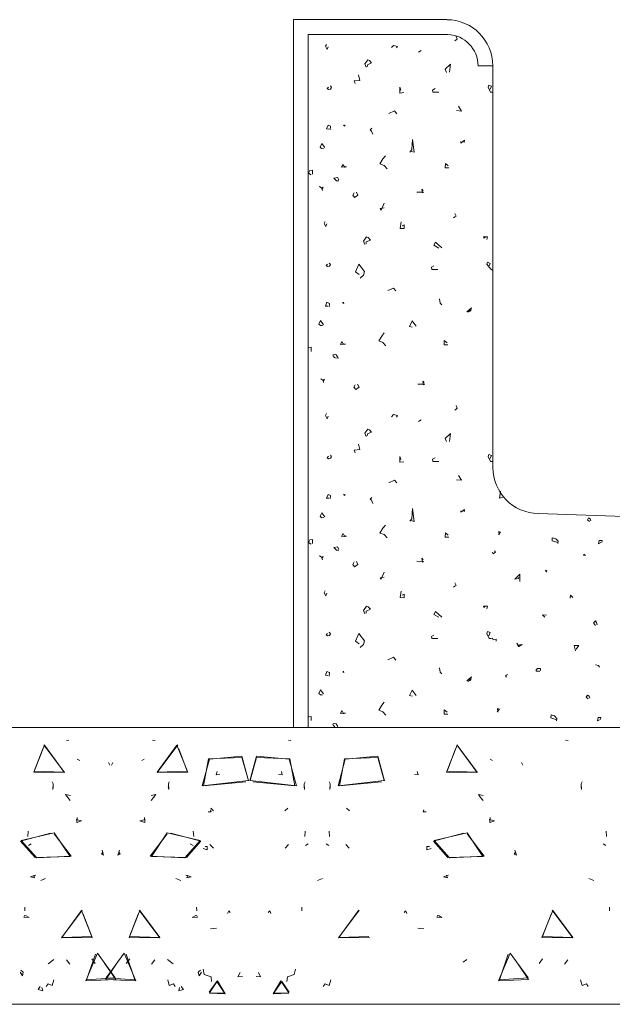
# Model space of a CAD drawing. Header units: inches. Extents: x -277 to 2553, y -4 to 683.
# Tile 3 of 10: x 136 to 228, y 239 to 392. Entities that reach past the tile are written whole.
import ezdxf

# ---------------------------------------------------------------- set-up
doc = ezdxf.new("R2010")
doc.units = ezdxf.units.IN
doc.header["$MEASUREMENT"] = 0
doc.layers.add('A-DETL-MEDM', color=33, linetype='Continuous', lineweight=30)

msp = doc.modelspace()

# ---------------------------------------------------------------- linework, layer by layer
at = {"layer": 'A-DETL-MEDM', "lineweight": 13}
for p, q in [((202.31, 391.51), (178.52, 391.51)), ((178.52, 391.51), (178.52, 281.64)), ((180.82, 281.64), (180.82, 389.21)), ((180.82, 389.21), (202.5, 389.21)), ((203.76, 388.4), (203.57, 388.24)), ((203.96, 388.5), (203.76, 388.4)), ((203.77, 388.9), (203.96, 388.5)), ((183.48, 387.38), (183.64, 387.67)), ((183.74, 386.88), (183.48, 387.38)), ((183.89, 387.29), (183.74, 386.88)), ((194.03, 387.51), (193.73, 387.18)), ((194.68, 387.35), (194.03, 387.51)), ((194.52, 387.12), (194.68, 387.35)), ((189.6, 384.63), (190.06, 385.28)), ((190.06, 385.28), (190.32, 385.17)), ((198.37, 386.7), (197.95, 386.45)), ((189.79, 384.12), (189.6, 384.63)), ((190, 384.5), (189.97, 384.2)), ((190.66, 384.79), (190, 384.5)), ((190.32, 385.17), (190.66, 384.79)), ((202.91, 384.61), (202.08, 383.8)), ((202.08, 383.8), (202.29, 383.31)), ((202.77, 383.34), (202.91, 384.61)), ((209.47, 384.33), (207.18, 384.33)), ((209.47, 322), (209.47, 384.33)), ((188.64, 382.95), (188.84, 382.09)), ((183.78, 380.82), (183.99, 381.05)), ((183.98, 380.67), (183.78, 380.82)), ((184.3, 380.74), (183.98, 380.67)), ((184.25, 381.23), (184.44, 381)), ((184.44, 381), (184.3, 380.74)), ((188.84, 382.09), (187.93, 381.99)), ((187.93, 381.99), (188.11, 381.6)), ((195.18, 380.54), (195.05, 381.03)), ((195.05, 381.03), (195.05, 380.12)), ((200.12, 380.58), (200.5, 380.8)), ((208.73, 381.03), (208.85, 381.36)), ((209.11, 380.25), (208.73, 381.03)), ((208.85, 381.36), (209.25, 381.18)), ((209.25, 381.18), (209.05, 380.71)), ((195.05, 380.12), (195.67, 380.21)), ((200.17, 380.25), (200.12, 380.58)), ((201.1, 380.24), (200.17, 380.25)), ((209.47, 380.26), (209.11, 380.25)), ((204.16, 378.08), (204.62, 377.33)), ((194.22, 377.35), (193.35, 376.94)), ((194.57, 376.9), (194.22, 377.35)), ((204.62, 377.33), (203.83, 377.4)), ((183.91, 375.13), (183.68, 374.54)), ((183.68, 374.54), (184.04, 374.53)), ((184.28, 374.97), (183.91, 375.13)), ((184.24, 374.41), (184.28, 374.97)), ((186.52, 374.96), (186.31, 375.12)), ((186.5, 375.16), (186.52, 374.96)), ((190.71, 374.66), (190.41, 374.4)), ((190.41, 374.4), (190.64, 374.21)), ((190.64, 374.21), (190.85, 373.75)), ((182.92, 372.3), (182.66, 371.73)), ((182.66, 371.73), (182.89, 371.51)), ((182.89, 371.51), (183.23, 371.54)), ((183.38, 371.64), (182.92, 372.3)), ((197, 372.92), (196.92, 371.34)), ((197.28, 370.92), (197, 372.92)), ((205.05, 372.82), (204.48, 372.34)), ((204.48, 372.34), (204.51, 372.59)), ((205, 372.43), (205.05, 372.82)), ((191.94, 369.14), (192.42, 369.9)), ((192.42, 369.9), (192.79, 370.37)), ((196.92, 371.34), (196.59, 370.95)), ((196.82, 371.05), (197.28, 370.92)), ((185.99, 368.59), (186.22, 369.05)), ((186.78, 368.66), (185.99, 368.59)), ((186.22, 369.05), (186.48, 368.58)), ((186.51, 368.71), (186.78, 368.66)), ((192.61, 368.88), (191.94, 369.14)), ((193.07, 368.36), (192.61, 368.88)), ((202.09, 368.52), (202.12, 369.2)), ((202.65, 368.49), (202.09, 368.52)), ((202.12, 369.2), (202.55, 368.82)), ((181.09, 368.09), (180.88, 367.69)), ((180.88, 367.69), (181.26, 367.4)), ((181.48, 368.15), (181.09, 368.09)), ((181.46, 367.51), (181.48, 368.15)), ((184.81, 366.9), (185.35, 367)), ((185.2, 366.51), (184.81, 366.9)), ((185.35, 367), (185.59, 366.64)), ((183.07, 365.27), (182.59, 365.6)), ((182.59, 365.6), (182.93, 365.39)), ((182.93, 365.39), (183.13, 365.5)), ((183.13, 365.5), (182.93, 365.24)), ((185.59, 366.48), (185.2, 366.51)), ((182.93, 365.24), (183.02, 365)), ((187.73, 364.26), (187.93, 364.65)), ((188.02, 363.92), (187.73, 364.26)), ((188.51, 364.28), (188.02, 363.92)), ((188.31, 364.71), (188.51, 364.28)), ((198.71, 364.71), (197.67, 364.75)), ((198.64, 365), (198.43, 365.21)), ((198.43, 365.21), (198.53, 364.62)), ((198.53, 364.62), (198.71, 364.71)), ((192, 362.19), (192.58, 362.3)), ((192.61, 363.04), (192.16, 361.95)), ((192.16, 361.95), (192, 362.19)), ((203.57, 360.9), (203.39, 360.74)), ((203.77, 361), (203.57, 360.9)), ((203.59, 361.4), (203.77, 361)), ((183.29, 359.88), (183.45, 360.17)), ((183.55, 359.38), (183.29, 359.88)), ((183.71, 359.79), (183.55, 359.38)), ((195.09, 359.1), (195.25, 360.11)), ((195.39, 359.52), (195.71, 359.65)), ((195.71, 359.65), (195.7, 359.08)), ((189.41, 357.13), (189.87, 357.78)), ((189.87, 357.78), (190.13, 357.67)), ((195.7, 359.08), (195.09, 359.1)), ((208.63, 357.78), (208.02, 357.78)), ((208.02, 357.78), (208.06, 357.59)), ((208.06, 357.59), (208.26, 357.75)), ((208.52, 357.36), (208.63, 357.78)), ((189.6, 356.62), (189.41, 357.13)), ((189.82, 357.01), (189.79, 356.7)), ((190.48, 357.29), (189.82, 357.01)), ((190.13, 357.67), (190.48, 357.29)), ((200.55, 356.95), (200.32, 356.49)), ((200.32, 356.49), (201.07, 356.04)), ((201.55, 356.07), (200.55, 356.95)), ((183.59, 353.33), (183.81, 353.56)), ((183.79, 353.17), (183.59, 353.33)), ((184.11, 353.24), (183.79, 353.17)), ((184.07, 353.73), (184.25, 353.5)), ((184.25, 353.5), (184.11, 353.24)), ((188.65, 353.53), (188.15, 352.36)), ((189.57, 352.39), (188.65, 353.53)), ((199.94, 353.08), (200.31, 353.28)), ((208.55, 353.53), (208.66, 353.86)), ((209.18, 352.76), (208.55, 353.53)), ((208.66, 353.86), (209.06, 353.68)), ((209.06, 353.68), (208.86, 353.21)), ((188.15, 352.36), (188.7, 351.95)), ((188.88, 351.38), (189.4, 351.84)), ((189.4, 351.84), (189.57, 352.39)), ((199.98, 352.75), (199.94, 353.08)), ((200.91, 352.74), (199.98, 352.75)), ((209.47, 352.59), (209.18, 352.76)), ((194.03, 349.85), (193.17, 349.44)), ((194.4, 349.4), (194.03, 349.85)), ((183.72, 347.63), (183.49, 347.04)), ((183.49, 347.04), (183.85, 347.03)), ((184.1, 347.47), (183.72, 347.63)), ((184.05, 346.91), (184.1, 347.47)), ((186.34, 347.46), (186.12, 347.62)), ((186.31, 347.66), (186.34, 347.46)), ((201.19, 348.19), (201.32, 347.52)), ((201.32, 347.52), (201.55, 347.26)), ((206.15, 346.8), (205.46, 346.17)), ((205.57, 346.09), (206.1, 346.48)), ((205.96, 346.2), (206.15, 346.8)), ((182.73, 344.8), (182.47, 344.23)), ((182.47, 344.23), (182.7, 344.01)), ((182.7, 344.01), (183.05, 344.04)), ((183.19, 344.14), (182.73, 344.8)), ((196.96, 344.74), (196.54, 343.9)), ((197.58, 343.91), (196.96, 344.74)), ((191.76, 341.64), (192.25, 342.4)), ((192.25, 342.4), (192.61, 342.87)), ((196.54, 343.9), (196.96, 343.78)), ((185.81, 341.09), (186.04, 341.55)), ((186.6, 341.16), (185.81, 341.09)), ((186.04, 341.55), (186.29, 341.08)), ((186.32, 341.21), (186.6, 341.16)), ((192.42, 341.38), (191.76, 341.64)), ((192.88, 340.86), (192.42, 341.38)), ((201.91, 341.02), (201.93, 341.7)), ((202.48, 341.01), (201.91, 341.02)), ((201.93, 341.7), (202.37, 341.32)), ((181.29, 340.65), (180.9, 340.59)), ((181.29, 340.01), (181.29, 340.65)), ((184.64, 339.51), (184.86, 339.57)), ((184.93, 339.02), (184.64, 339.4)), ((184.86, 339.57), (185.16, 339.5)), ((185.16, 339.5), (185.42, 339.11)), ((185.59, 338.96), (185.02, 338.99)), ((183.26, 335.46), (182.77, 335.77)), ((182.77, 335.77), (183.12, 335.57)), ((183.12, 335.57), (183.32, 335.69)), ((183.32, 335.69), (183.12, 335.41)), ((183.12, 335.41), (183.19, 335.17)), ((187.92, 334.44), (188.12, 334.84)), ((188.49, 334.9), (188.7, 334.45)), ((198.9, 334.9), (197.85, 334.94)), ((198.82, 335.17), (198.6, 335.39)), ((198.6, 335.39), (198.71, 334.81)), ((198.71, 334.81), (198.9, 334.9)), ((188.21, 334.09), (187.92, 334.44)), ((188.7, 334.45), (188.21, 334.09)), ((183.48, 330.05), (183.64, 330.35)), ((194.03, 330.2), (193.73, 329.85)), ((194.68, 330.04), (194.03, 330.2)), ((203.76, 331.07), (203.57, 330.91)), ((203.96, 331.19), (203.76, 331.07)), ((203.77, 331.59), (203.96, 331.19)), ((183.74, 329.55), (183.48, 330.05)), ((183.89, 329.97), (183.74, 329.55)), ((194.52, 329.81), (194.68, 330.04)), ((198.37, 329.39), (197.95, 329.13)), ((189.6, 327.32), (190.06, 327.95)), ((189.79, 326.79), (189.6, 327.32)), ((190, 327.19), (189.97, 326.88)), ((190.66, 327.48), (190, 327.19)), ((190.06, 327.95), (190.32, 327.84)), ((190.32, 327.84), (190.66, 327.48)), ((202.91, 327.29), (202.08, 326.49)), ((202.77, 326.01), (202.91, 327.29)), ((188.64, 325.62), (188.84, 324.78)), ((202.08, 326.49), (202.29, 326)), ((188.84, 324.78), (187.93, 324.68)), ((187.93, 324.68), (188.11, 324.29)), ((183.78, 323.5), (183.99, 323.74)), ((183.98, 323.34), (183.78, 323.5)), ((184.3, 323.43), (183.98, 323.34)), ((184.25, 323.91), (184.44, 323.67)), ((184.44, 323.67), (184.3, 323.43)), ((195.18, 323.22), (195.05, 323.71)), ((195.05, 323.71), (195.05, 322.81)), ((195.05, 322.81), (195.67, 322.88)), ((200.12, 323.27), (200.5, 323.47)), ((200.17, 322.92), (200.12, 323.27)), ((201.1, 322.92), (200.17, 322.92)), ((208.73, 323.71), (208.85, 324.03)), ((209.11, 322.92), (208.73, 323.71)), ((208.85, 324.03), (209.25, 323.87)), ((209.25, 323.87), (209.05, 323.38)), ((209.47, 322.92), (209.11, 322.92)), ((194.22, 320.03), (193.35, 319.63)), ((194.57, 319.59), (194.22, 320.03)), ((204.62, 320), (203.83, 320.09)), ((204.16, 320.75), (204.62, 320)), ((210.53, 317.23), (210.65, 318.34)), ((183.91, 317.82), (183.68, 317.23)), ((183.68, 317.23), (184.04, 317.22)), ((184.28, 317.66), (183.91, 317.82)), ((184.24, 317.1), (184.28, 317.66)), ((186.52, 317.65), (186.31, 317.79)), ((186.5, 317.85), (186.52, 317.65)), ((190.71, 317.33), (190.41, 317.07)), ((190.41, 317.07), (190.64, 316.9)), ((190.64, 316.9), (190.85, 316.42)), ((211.18, 317.45), (210.53, 317.23)), ((182.92, 314.97), (182.66, 314.41)), ((183.38, 314.33), (182.92, 314.97)), ((197, 315.61), (196.92, 314.02)), ((197.28, 313.61), (197, 315.61)), ((205.05, 315.49), (204.48, 315.03)), ((204.48, 315.03), (204.51, 315.26)), ((205, 315.1), (205.05, 315.49)), ((182.66, 314.41), (182.89, 314.2)), ((182.89, 314.2), (183.23, 314.21)), ((196.92, 314.02), (196.59, 313.64)), ((196.82, 313.74), (197.28, 313.61)), ((350.39, 310.3), (216.51, 314.84)), ((224.33, 314.17), (224.16, 313.85)), ((224.16, 313.85), (224.47, 313.59)), ((224.59, 314), (224.33, 314.17)), ((224.7, 313.69), (224.59, 314)), ((191.94, 311.82), (192.42, 312.59)), ((192.61, 311.57), (191.94, 311.82)), ((192.42, 312.59), (192.79, 313.06)), ((202.09, 311.19), (202.12, 311.87)), ((202.12, 311.87), (202.55, 311.51)), ((210.67, 311.95), (210.34, 311.57)), ((210.44, 311.52), (210.4, 312.07)), ((210.4, 312.07), (210.67, 311.95)), ((181.09, 310.76), (180.88, 310.37)), ((180.88, 310.37), (181.26, 310.09)), ((181.48, 310.83), (181.09, 310.76)), ((181.46, 310.2), (181.48, 310.83)), ((185.99, 311.28), (186.22, 311.74)), ((186.78, 311.34), (185.99, 311.28)), ((186.22, 311.74), (186.48, 311.25)), ((186.51, 311.38), (186.78, 311.34)), ((193.07, 311.05), (192.61, 311.57)), ((202.65, 311.18), (202.09, 311.19)), ((218.68, 310.62), (218.7, 311.08)), ((219.57, 310.32), (218.68, 310.62)), ((218.7, 311.08), (219.24, 310.93)), ((219.24, 310.93), (219.59, 310.53)), ((219.59, 310.53), (219.56, 310.17)), ((225.98, 310.66), (225.88, 310.16)), ((225.88, 310.16), (226.23, 310.32)), ((226.42, 310.66), (225.98, 310.66)), ((226.39, 310.36), (226.42, 310.66)), ((184.81, 309.57), (185.35, 309.68)), ((185.2, 309.18), (184.81, 309.57)), ((185.59, 309.15), (185.2, 309.18)), ((185.35, 309.68), (185.59, 309.31)), ((209.54, 308.59), (209.4, 308.86)), ((209.86, 308.85), (209.54, 308.59)), ((209.75, 309.05), (209.86, 308.85)), ((183.07, 307.96), (182.59, 308.27)), ((182.59, 308.27), (182.93, 308.07)), ((182.93, 308.07), (183.13, 308.19)), ((183.13, 308.19), (182.93, 307.91)), ((182.93, 307.91), (183.02, 307.67)), ((187.73, 306.94), (187.93, 307.34)), ((188.31, 307.4), (188.51, 306.95)), ((198.71, 307.4), (197.67, 307.44)), ((198.64, 307.67), (198.43, 307.89)), ((198.43, 307.89), (198.53, 307.31)), ((198.53, 307.31), (198.71, 307.4)), ((223.58, 308.35), (223.6, 308.53)), ((223.81, 308.4), (223.58, 308.35)), ((223.6, 308.53), (223.84, 308.35)), ((188.02, 306.59), (187.73, 306.94)), ((188.51, 306.95), (188.02, 306.59)), ((192.61, 305.73), (192.16, 304.64)), ((217.8, 305.74), (217.66, 306.03)), ((217.66, 306.03), (217.79, 305.8)), ((217.79, 305.8), (217.86, 306)), ((192, 304.87), (192.58, 304.97)), ((192.16, 304.64), (192, 304.87)), ((213.66, 305.41), (212.87, 304.64)), ((212.87, 304.64), (213.45, 304.74)), ((213.45, 304.74), (213.52, 304.97)), ((213.66, 304.29), (213.66, 305.41)), ((183.29, 302.55), (183.45, 302.85)), ((195.09, 301.79), (195.25, 302.8)), ((203.57, 303.57), (203.39, 303.42)), ((203.77, 303.69), (203.57, 303.57)), ((203.59, 304.09), (203.77, 303.69)), ((183.55, 302.05), (183.29, 302.55)), ((183.71, 302.47), (183.55, 302.05)), ((195.7, 301.76), (195.09, 301.79)), ((195.39, 302.19), (195.71, 302.32)), ((195.71, 302.32), (195.7, 301.76)), ((221.51, 302.18), (221.46, 301.73)), ((221.9, 301.81), (221.51, 302.18)), ((189.41, 299.81), (189.87, 300.45)), ((189.6, 299.29), (189.41, 299.81)), ((189.82, 299.69), (189.79, 299.38)), ((190.48, 299.98), (189.82, 299.69)), ((189.87, 300.45), (190.13, 300.34)), ((190.13, 300.34), (190.48, 299.98)), ((200.55, 299.63), (200.32, 299.16)), ((201.55, 298.76), (200.55, 299.63)), ((208.63, 300.47), (208.02, 300.47)), ((208.02, 300.47), (208.06, 300.28)), ((208.06, 300.28), (208.26, 300.44)), ((208.52, 300.05), (208.63, 300.47)), ((200.32, 299.16), (201.07, 298.73)), ((217.52, 298.74), (217.17, 299.13)), ((217.17, 299.13), (217.82, 299.07)), ((225.08, 297.87), (225.42, 298.17)), ((225.42, 298.17), (225.58, 297.95)), ((208.55, 296.21), (208.66, 296.53)), ((208.66, 296.53), (209.06, 296.37)), ((225.41, 297.48), (225.08, 297.87)), ((225.58, 297.95), (225.67, 297.58)), ((183.59, 296), (183.81, 296.24)), ((183.79, 295.84), (183.59, 296)), ((184.11, 295.93), (183.79, 295.84)), ((184.07, 296.41), (184.25, 296.17)), ((184.25, 296.17), (184.11, 295.93)), ((188.65, 296.21), (188.15, 295.05)), ((188.15, 295.05), (188.7, 294.63)), ((189.57, 295.08), (188.65, 296.21)), ((189.4, 294.53), (189.57, 295.08)), ((199.94, 295.77), (200.31, 295.97)), ((199.98, 295.42), (199.94, 295.77)), ((200.91, 295.42), (199.98, 295.42)), ((208.92, 295.42), (208.55, 296.21)), ((209.06, 296.37), (208.86, 295.88)), ((209.18, 295.44), (208.92, 295.42)), ((209.41, 295.51), (209.18, 295.44)), ((209.54, 295.24), (209.41, 295.51)), ((209.97, 295.32), (209.54, 295.24)), ((210.01, 295.05), (209.97, 295.32)), ((188.88, 294.06), (189.4, 294.53)), ((213.48, 294.19), (213.22, 294.7)), ((213.22, 294.7), (213.43, 294.14)), ((213.32, 294.4), (214.04, 294.5)), ((214.04, 294.5), (213.48, 294.19)), ((222.81, 294.34), (222.1, 294.34)), ((222.1, 294.34), (222.32, 293.54)), ((222.4, 293.77), (222.81, 294.34)), ((194.03, 292.53), (193.17, 292.13)), ((194.4, 292.09), (194.03, 292.53)), ((201.19, 290.87), (201.32, 290.2)), ((216.18, 290.58), (216.4, 290.81)), ((216.22, 290.38), (216.18, 290.58)), ((216.4, 290.81), (216.87, 290.79)), ((216.87, 290.79), (216.88, 290.45)), ((225.41, 291.34), (225.87, 291.25)), ((225.87, 291.25), (226.01, 290.97)), ((183.72, 290.32), (183.49, 289.73)), ((183.49, 289.73), (183.85, 289.72)), ((184.1, 290.16), (183.72, 290.32)), ((184.05, 289.6), (184.1, 290.16)), ((186.34, 290.15), (186.12, 290.29)), ((186.31, 290.35), (186.34, 290.15)), ((201.32, 290.2), (201.55, 289.95)), ((206.15, 289.47), (205.46, 288.85)), ((205.57, 288.77), (206.1, 289.16)), ((205.96, 288.88), (206.15, 289.47)), ((211.77, 289.83), (211.42, 289.66)), ((211.42, 289.66), (211.61, 289.43)), ((216.76, 290.38), (216.22, 290.38)), ((182.73, 287.47), (182.47, 286.91)), ((183.19, 286.83), (182.73, 287.47)), ((196.96, 287.43), (196.54, 286.57)), ((197.58, 286.6), (196.96, 287.43)), ((182.47, 286.91), (182.7, 286.7)), ((182.7, 286.7), (183.05, 286.71)), ((196.54, 286.57), (196.96, 286.47)), ((224.14, 286.67), (223.97, 286.35)), ((223.97, 286.35), (224.29, 286.09)), ((224.42, 286.5), (224.14, 286.67)), ((224.53, 286.19), (224.42, 286.5)), ((191.76, 284.33), (192.25, 285.09)), ((192.42, 284.07), (191.76, 284.33)), ((192.25, 285.09), (192.61, 285.56)), ((201.91, 283.69), (201.93, 284.37)), ((201.93, 284.37), (202.37, 284.01)), ((210.49, 284.45), (210.16, 284.07)), ((210.26, 284.02), (210.21, 284.57)), ((210.21, 284.57), (210.49, 284.45)), ((181.29, 283.33), (180.9, 283.26)), ((181.29, 282.7), (181.29, 283.33)), ((185.81, 283.78), (186.04, 284.24)), ((186.6, 283.84), (185.81, 283.78)), ((186.04, 284.24), (186.29, 283.75)), ((186.32, 283.88), (186.6, 283.84)), ((192.88, 283.55), (192.42, 284.07)), ((202.48, 283.68), (201.91, 283.69)), ((218.49, 283.12), (218.51, 283.58)), ((219.38, 282.82), (218.49, 283.12)), ((218.51, 283.58), (219.06, 283.43)), ((219.06, 283.43), (219.4, 283.03)), ((219.4, 283.03), (219.37, 282.67)), ((225.8, 283.16), (225.7, 282.66)), ((225.7, 282.66), (226.04, 282.82)), ((226.24, 283.16), (225.8, 283.16)), ((226.2, 282.86), (226.24, 283.16)), ((357.54, 281.64), (65.89, 281.64)), ((184.64, 282.2), (184.86, 282.24)), ((184.93, 281.69), (184.64, 282.07)), ((184.86, 282.24), (185.16, 282.18)), ((185.59, 281.64), (185.02, 281.68)), ((185.16, 282.18), (185.42, 281.78)), ((138.21, 274.71), (139.89, 278.88)), ((138.28, 274.84), (139.62, 278.33)), ((139.78, 278.92), (142.97, 274.65)), ((139.89, 278.88), (142.95, 274.71)), ((143.28, 279.61), (143.67, 279.64)), ((157.06, 279.61), (156.65, 279.64)), ((160.56, 278.92), (157.36, 274.65)), ((160.45, 278.88), (157.39, 274.71)), ((162.13, 274.71), (160.45, 278.88)), ((162.04, 274.84), (160.72, 278.33)), ((178.14, 279.61), (177.76, 279.64)), ((202.28, 274.71), (203.96, 278.88)), ((202.37, 274.84), (203.7, 278.33)), ((203.86, 278.92), (207.05, 274.65)), ((203.96, 278.88), (207.04, 274.71)), ((221.14, 279.61), (220.74, 279.64)), ((145.35, 276.52), (144.98, 276.71)), ((154.99, 276.52), (155.35, 276.71)), ((165.48, 276.72), (164.34, 272.55)), ((165.35, 276.75), (164.57, 272.58)), ((170.53, 276.99), (165.35, 276.75)), ((170.51, 277.18), (165.48, 276.72)), ((171.57, 273.37), (170.51, 277.18)), ((171.53, 273.39), (170.53, 276.99)), ((171.75, 273.37), (172.81, 277.18)), ((171.79, 273.39), (172.8, 276.99)), ((172.8, 276.99), (177.99, 276.75)), ((172.81, 277.18), (177.86, 276.72)), ((177.86, 276.72), (178.98, 272.55)), ((177.99, 276.75), (178.75, 272.58)), ((186.57, 276.72), (185.45, 272.55)), ((186.44, 276.75), (185.66, 272.58)), ((191.61, 276.99), (186.44, 276.75)), ((191.6, 277.18), (186.57, 276.72)), ((192.66, 273.37), (191.6, 277.18)), ((192.62, 273.39), (191.61, 276.99)), ((209.44, 276.52), (209.06, 276.71)), ((150.03, 275.8), (149.84, 276.19)), ((150.31, 275.8), (150.5, 276.19)), ((214.11, 275.8), (213.92, 276.19)), ((142.97, 274.65), (138.21, 274.71)), ((142.95, 274.71), (138.28, 274.84)), ((157.36, 274.65), (162.13, 274.71)), ((157.39, 274.71), (162.04, 274.84)), ((166.67, 274.79), (166.54, 274.26)), ((166.54, 274.26), (167.1, 274.39)), ((176.79, 274.26), (176.23, 274.39)), ((176.65, 274.79), (176.79, 274.26)), ((197.88, 274.26), (197.32, 274.39)), ((197.74, 274.79), (197.88, 274.26)), ((207.05, 274.65), (202.28, 274.71)), ((207.04, 274.71), (202.37, 274.84)), ((141.07, 273.17), (141.21, 272.87)), ((141.21, 272.87), (141.17, 271.99)), ((141.17, 271.99), (141.24, 272.42)), ((159.17, 271.99), (159.08, 272.42)), ((159.26, 273.17), (159.11, 272.87)), ((159.11, 272.87), (159.17, 271.99)), ((164.34, 272.55), (171.53, 273.39)), ((164.57, 272.58), (171.11, 273.2)), ((178.98, 272.55), (171.79, 273.39)), ((178.75, 272.58), (172.22, 273.2)), ((180.26, 271.99), (180.19, 272.42)), ((180.36, 273.17), (180.2, 272.87)), ((180.2, 272.87), (180.26, 271.99)), ((184.07, 273.17), (184.21, 272.87)), ((184.21, 272.87), (184.15, 271.99)), ((184.15, 271.99), (184.24, 272.42)), ((185.45, 272.55), (192.62, 273.39)), ((185.66, 272.58), (192.2, 273.2)), ((223.25, 271.99), (223.17, 272.42)), ((223.34, 273.17), (223.2, 272.87)), ((223.2, 272.87), (223.25, 271.99)), ((143.51, 270.74), (143.16, 271.2)), ((143.16, 271.2), (143.9, 271.06)), ((143.89, 270.3), (143.51, 270.74)), ((157.17, 271.2), (156.44, 271.06)), ((156.45, 270.3), (156.83, 270.74)), ((156.83, 270.74), (157.17, 271.2)), ((207.58, 270.74), (207.24, 271.2)), ((207.24, 271.2), (207.99, 271.06)), ((207.97, 270.3), (207.58, 270.74)), ((165.68, 269.09), (166.11, 268.7)), ((177.66, 269.09), (177.21, 268.7)), ((186.77, 269.09), (187.2, 268.7)), ((144.89, 266.87), (144.95, 267.68)), ((155.45, 266.87), (155.39, 267.68)), ((165.31, 268.56), (165.77, 268.56)), ((165.77, 268.56), (165.65, 268.84)), ((198.64, 268.56), (198.77, 268.84)), ((199.1, 268.56), (198.64, 268.56)), ((208.98, 266.87), (209.04, 267.68)), ((144.79, 267.35), (145.64, 267.13)), ((145.64, 267.13), (144.89, 266.87)), ((155.53, 267.35), (154.7, 267.13)), ((154.7, 267.13), (155.45, 266.87)), ((208.88, 267.35), (209.73, 267.13)), ((209.73, 267.13), (208.98, 266.87)), ((136.17, 263.97), (140.84, 265.22)), ((136.27, 264.09), (141.39, 265.25)), ((137.3, 264.72), (137.36, 265.52)), ((141.39, 265.25), (143.86, 261.6)), ((141.39, 265.13), (144.05, 261.64)), ((158.94, 265.13), (156.28, 261.64)), ((158.94, 265.25), (156.48, 261.6)), ((164.06, 264.09), (158.94, 265.25)), ((164.17, 263.97), (159.5, 265.22)), ((163.04, 264.72), (162.98, 265.52)), ((180.29, 264.72), (180.36, 265.52)), ((184.12, 264.72), (184.07, 265.52)), ((200.24, 263.97), (204.92, 265.22)), ((200.35, 264.09), (205.47, 265.25)), ((205.47, 265.25), (207.94, 261.6)), ((205.47, 265.13), (208.13, 261.64)), ((227.12, 264.72), (227.06, 265.52)), ((138.43, 261.44), (136.17, 263.97)), ((138.68, 261.37), (136.27, 264.09)), ((137.41, 263.31), (137.82, 263.57)), ((161.66, 261.37), (164.06, 264.09)), ((161.91, 261.44), (164.17, 263.97)), ((162.94, 263.31), (162.5, 263.57)), ((165.16, 263.17), (164.8, 263.17)), ((165.16, 262.65), (165.16, 263.17)), ((166.1, 262.92), (165.57, 263.45)), ((177.24, 262.92), (177.76, 263.45)), ((180.4, 263.31), (180.82, 263.57)), ((184.02, 263.31), (183.59, 263.57)), ((187.19, 262.92), (186.65, 263.45)), ((199.25, 262.65), (199.25, 263.17)), ((199.25, 263.17), (199.62, 263.17)), ((202.51, 261.44), (200.24, 263.97)), ((202.77, 261.37), (200.35, 264.09)), ((227.02, 263.31), (226.59, 263.57)), ((143.86, 261.6), (138.43, 261.44)), ((144.05, 261.64), (138.68, 261.37)), ((148.72, 261.94), (148.92, 262.26)), ((149.06, 261.79), (148.72, 261.94)), ((148.82, 262.59), (149.06, 261.79)), ((151.52, 262.59), (151.26, 261.79)), ((151.26, 261.79), (151.62, 261.94)), ((151.62, 261.94), (151.42, 262.27)), ((156.28, 261.64), (161.66, 261.37)), ((156.48, 261.6), (161.91, 261.44)), ((164.5, 262.83), (165.16, 262.65)), ((199.92, 262.83), (199.25, 262.65)), ((207.94, 261.6), (202.51, 261.44)), ((208.13, 261.64), (202.77, 261.37)), ((212.8, 261.94), (212.99, 262.26)), ((213.15, 261.79), (212.8, 261.94)), ((212.9, 262.59), (213.15, 261.79)), ((137.71, 258.42), (138.53, 258.68)), ((138.35, 258.29), (137.71, 258.42)), ((138.21, 258.68), (138.35, 258.29)), ((162.63, 258.42), (161.81, 258.68)), ((162.13, 258.68), (161.99, 258.29)), ((161.99, 258.29), (162.63, 258.42)), ((201.79, 258.42), (202.61, 258.68)), ((202.42, 258.29), (201.79, 258.42)), ((202.28, 258.68), (202.42, 258.29)), ((139.3, 257.89), (140.05, 258.19)), ((161.04, 257.89), (160.29, 258.19)), ((182.28, 257.89), (183.03, 258.19)), ((225.12, 257.89), (224.37, 258.19)), ((136.83, 253.17), (136.83, 253.76)), ((163.51, 253.17), (163.5, 253.76)), ((179.81, 253.17), (179.83, 253.76)), ((227.59, 253.17), (227.58, 253.76)), ((136.69, 252.17), (136.84, 252.47)), ((136.96, 252.44), (137.49, 252.14)), ((145.74, 253.25), (142.55, 248.98)), ((145.63, 253.2), (142.57, 249.03)), ((147.31, 249.03), (145.63, 253.2)), ((147.22, 249.16), (145.9, 252.66)), ((153.02, 249.03), (154.7, 253.2)), ((153.1, 249.16), (154.43, 252.66)), ((154.6, 253.25), (157.79, 248.98)), ((154.7, 253.2), (157.77, 249.03)), ((163.38, 252.44), (162.83, 252.14)), ((163.65, 252.17), (163.48, 252.47)), ((168.28, 252.73), (168.48, 253.15)), ((168.43, 253.06), (168.28, 252.73)), ((168.48, 253.15), (168.71, 252.93)), ((174.84, 253.15), (174.61, 252.93)), ((175.04, 252.73), (174.84, 253.15)), ((174.9, 253.06), (175.04, 252.73)), ((188.74, 253.25), (185.53, 248.98)), ((188.62, 253.2), (185.55, 249.03)), ((195.93, 253.15), (195.7, 252.93)), ((196.14, 252.73), (195.93, 253.15)), ((196, 253.06), (196.14, 252.73)), ((200.77, 252.17), (200.93, 252.47)), ((201.03, 252.44), (201.58, 252.14)), ((217.1, 249.03), (218.78, 253.2)), ((217.19, 249.16), (218.51, 252.66)), ((218.68, 253.25), (221.87, 248.98)), ((218.78, 253.2), (221.86, 249.03)), ((137.49, 252.14), (136.69, 252.17)), ((162.83, 252.14), (163.65, 252.17)), ((201.58, 252.14), (200.77, 252.17)), ((142.57, 249.03), (147.22, 249.16)), ((157.77, 249.03), (153.1, 249.16)), ((165.67, 250.36), (166.59, 250.5)), ((185.55, 249.03), (190.22, 249.16)), ((198.74, 250.36), (197.84, 250.5)), ((221.86, 249.03), (217.19, 249.16)), ((142.55, 248.98), (147.31, 249.03)), ((157.79, 248.98), (153.02, 249.03)), ((185.53, 248.98), (190.31, 249.03)), ((221.87, 248.98), (217.1, 249.03)), ((146.29, 242.32), (148.09, 246.58)), ((146.42, 242.44), (147.8, 246.42)), ((148.09, 246.58), (150.87, 242.77)), ((152.24, 246.58), (149.45, 242.77)), ((154.05, 242.32), (152.24, 246.58)), ((153.91, 242.44), (152.54, 246.42)), ((210.37, 242.32), (212.17, 246.58)), ((210.5, 242.44), (211.87, 246.42)), ((212.17, 246.58), (214.96, 242.77)), ((141.34, 245.61), (140.47, 244.94)), ((143.82, 244.88), (143.31, 245.58)), ((147.77, 244.97), (147.22, 245.71)), ((149.21, 245.05), (150.95, 242.49)), ((151.13, 245.05), (149.39, 242.49)), ((152.57, 244.97), (153.12, 245.71)), ((156.51, 244.88), (157.01, 245.58)), ((159, 245.61), (159.86, 244.94)), ((205.43, 245.61), (204.88, 245.2)), ((213.29, 245.05), (215.03, 242.49)), ((216.65, 244.97), (217.2, 245.71)), ((220.59, 244.88), (221.1, 245.58)), ((136.47, 243.07), (136.1, 243.63)), ((136.23, 243.95), (136.6, 243.63)), ((136.6, 243.63), (136.47, 243.07)), ((164.1, 243.95), (163.74, 243.63)), ((163.74, 243.63), (163.87, 243.07)), ((163.87, 243.07), (164.23, 243.63)), ((164.66, 243.28), (164.52, 244.1)), ((165.74, 242.93), (164.66, 243.28)), ((170.24, 243.57), (169.91, 242.94)), ((173.08, 243.57), (173.41, 242.94)), ((177.58, 242.93), (178.66, 243.28)), ((178.66, 243.28), (178.82, 244.1)), ((140.17, 241.43), (140.44, 241.83)), ((140.44, 241.83), (141.09, 241.6)), ((141.09, 241.6), (141.33, 242.48)), ((150.95, 242.49), (146.29, 242.32)), ((150.87, 242.77), (146.42, 242.44)), ((149.39, 242.49), (154.05, 242.32)), ((149.45, 242.77), (153.91, 242.44)), ((159.26, 241.6), (159.01, 242.48)), ((159.9, 241.83), (159.26, 241.6)), ((160.18, 241.43), (159.9, 241.83)), ((165.45, 240.54), (166.62, 242.21)), ((165.52, 240.44), (166.73, 242.32)), ((165.81, 242.18), (165.74, 242.93)), ((166.62, 242.21), (167.79, 240.47)), ((166.73, 242.32), (167.95, 240.29)), ((169.91, 242.94), (170.6, 242.97)), ((173.41, 242.94), (172.72, 242.97)), ((176.59, 242.32), (175.37, 240.29)), ((176.71, 242.21), (175.54, 240.47)), ((177.81, 240.44), (176.59, 242.32)), ((177.87, 240.54), (176.71, 242.21)), ((177.51, 242.18), (177.58, 242.93)), ((183.15, 241.43), (183.43, 241.83)), ((183.43, 241.83), (184.08, 241.6)), ((184.08, 241.6), (184.31, 242.48)), ((215.03, 242.49), (210.37, 242.32)), ((214.96, 242.77), (210.5, 242.44)), ((223.34, 241.6), (223.09, 242.48)), ((223.99, 241.83), (223.34, 241.6)), ((224.26, 241.43), (223.99, 241.83)), ((138.89, 240.93), (139.22, 241.43)), ((139.62, 240.73), (138.89, 240.93)), ((139.48, 241.24), (139.62, 240.73)), ((160.85, 241.24), (160.72, 240.73)), ((160.72, 240.73), (161.44, 240.93)), ((161.44, 240.93), (161.11, 241.43)), ((167.95, 240.29), (165.52, 240.4)), ((165.52, 240.4), (167.85, 240.38)), ((175.37, 240.29), (177.8, 240.4)), ((177.8, 240.4), (175.47, 240.38)), ((369.49, 238.66), (65.89, 238.66))]:
    msp.add_line(p, q, dxfattribs=at)
for centre, radius, start, end in [((202.31, 384.34), 7.16, 360, 90), ((202.31, 384.34), 4.87, 359.9455, 87.7691), ((216.64, 322), 7.16, 180.0003, 268.9554)]:
    msp.add_arc(centre, radius, start, end, dxfattribs=at)

doc.saveas('drawing.dxf')
